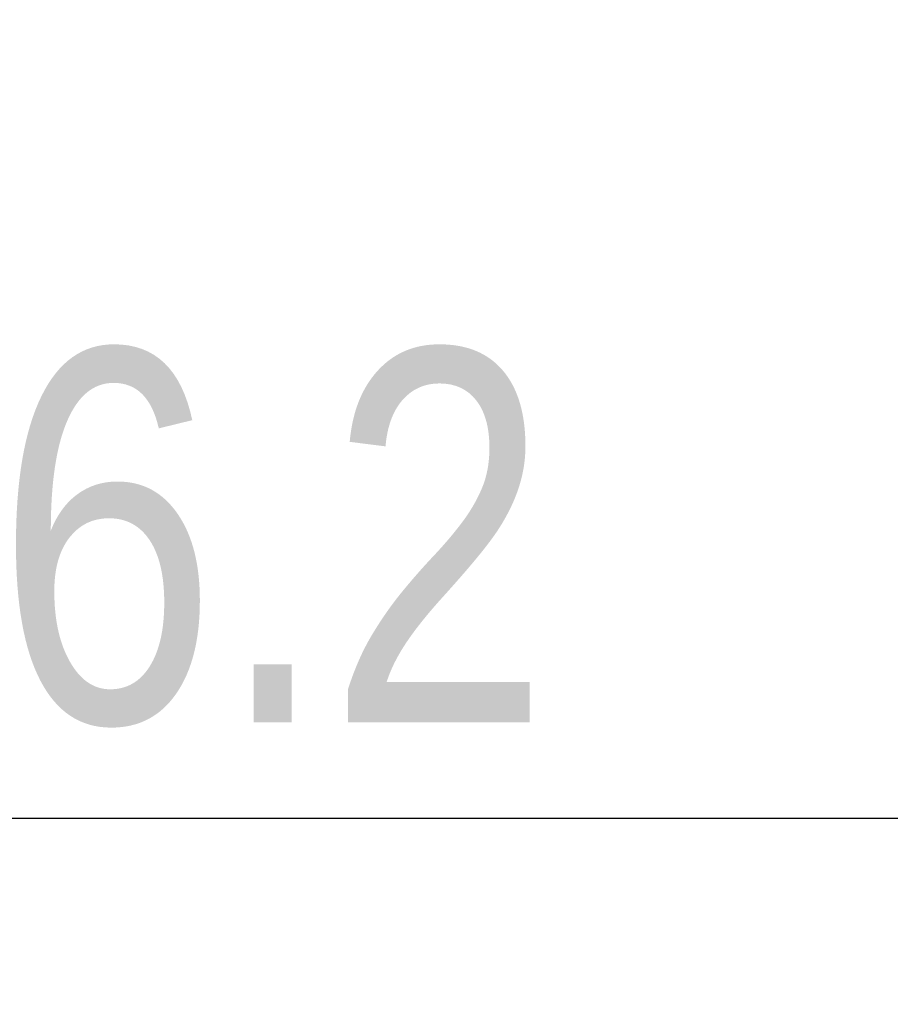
# Model space of a CAD drawing. Header units: millimetres. Extents: x 42 to 554, y 166 to 335.
# Tile 7 of 256: x 370 to 380, y 173 to 185. Entities that reach past the tile are written whole.
import ezdxf

# ---------------------------------------------------------------- set-up
doc = ezdxf.new("R2010")
doc.units = ezdxf.units.MM
doc.header["$LTSCALE"] = 30.734
doc.header["$PDMODE"] = 3
doc.header["$PDSIZE"] = 0.3125
doc.layers.get('Defpoints').update_dxf_attribs({"linetype": 'CONTINUOUS'})
doc.layers.add('Dim', color=6, linetype='CONTINUOUS', lineweight=13)
doc.styles.get("Standard").update_dxf_attribs({"font": 'txt', "width": 0.8})
doc.dimstyles.new('ISO-25_WS', dxfattribs={"dimscale": 1.8, "dimtxt": 2.5, "dimasz": 1.5, "dimexe": 1.25, "dimexo": 0.625, "dimtad": 1, "dimdsep": 46, "dimtxsty": 'Standard', "dimcen": 2.5, "dimadec": 0, "dimazin": 0, "dimtfac": 1, "dimtmove": 0, "dimatfit": 3, "dimfxl": 1, "dimtolj": 1, "dimtzin": 0, "dimarcsym": 0})

# ---------------------------------------------------------------- blocks, each defined once
blk = doc.blocks.new('*D38')
at = {"layer": 'Defpoints', "color": 0}
for p in [(353.244, 190.714), (389.419, 190.364), (389.419, 175.373)]:
    blk.add_point(p, dxfattribs=at)
at = {"layer": 'Dim', "color": 0, "lineweight": -2}
for p, q in [((353.244, 189.589), (353.244, 173.123)), ((389.419, 189.239), (389.419, 173.123)), ((355.944, 175.373), (386.719, 175.373))]:
    blk.add_line(p, q, dxfattribs=at)
at = {"layer": 'Dim', "color": 0}
for points in [[(355.944, 175.823), (355.944, 174.923), (353.244, 175.373)], [(386.719, 174.923), (386.719, 175.823), (389.419, 175.373)]]:
    blk.add_solid(points, dxfattribs=at)
at = {"layer": 'Dim', "color": 0, "insert": (371.332, 178.748), "char_height": 4.5, "attachment_point": 5}
blk.add_mtext('\\A1;36.2', dxfattribs=at)

msp = doc.modelspace()

# ---------------------------------------------------------------- dimensions: what is measured, and where the dimension line sits
at = {"layer": 'Dim'}
dim = msp.add_linear_dim(base=(389.419, 175.373), p1=(353.244, 190.714), p2=(389.419, 190.364), dimstyle='ISO-25_WS', override={"dimdec": 1}, dxfattribs=at)
dim.commit()
dim.dimension.update_dxf_attribs({"geometry": '*D38', "text_midpoint": (371.332, 178.748)})

doc.saveas('drawing.dxf')
